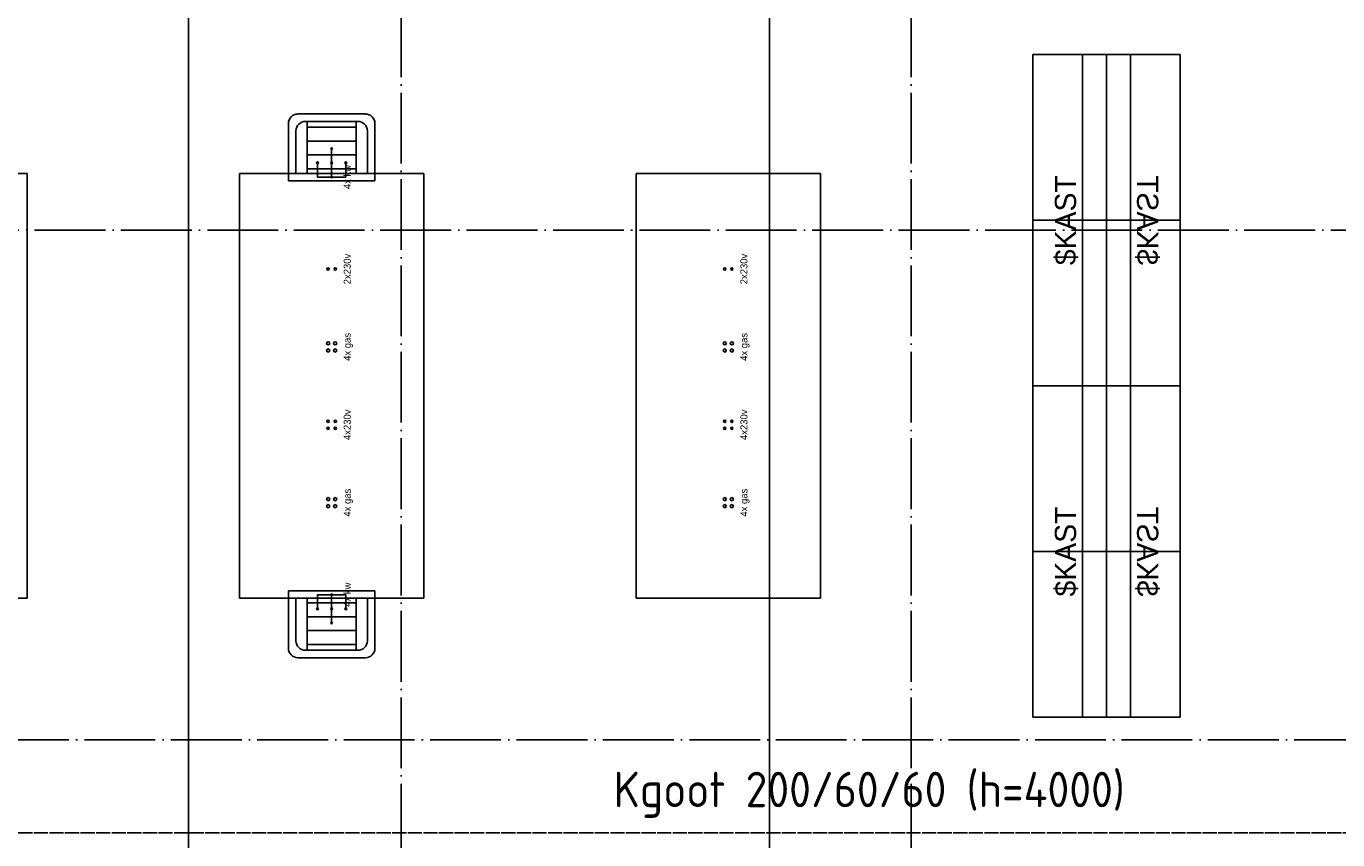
# Model space of a CAD drawing. Extents: x 0 to 1189, y 0 to 841.
# Tile 12 of 27: x 382 to 474, y 416 to 473. Entities that reach past the tile are written whole.
import ezdxf
from ezdxf.enums import TextEntityAlignment as Align

# ---------------------------------------------------------------- set-up
doc = ezdxf.new("R2010")
doc.units = 0
doc.header["$MEASUREMENT"] = 0
doc.linetypes.add('B0304', pattern=[6, 5, -0.5, 0, -0.5])
doc.linetypes.add('E0001', pattern=[1, 1, 0])
doc.layers.get('0').update_dxf_attribs({"linetype": 'CONTINUOUS'})
doc.layers.add('GOTEN', color=3, linetype='CONTINUOUS')
doc.layers.add('LABTAFELS', color=7, linetype='CONTINUOUS')
doc.styles.add('GBB_ISOP', font='b-gbp3.shx')
doc.styles.get("Standard").update_dxf_attribs({"font": 'ISO'})

msp = doc.modelspace()

# ---------------------------------------------------------------- linework, layer by layer
at = {"color": 8, "linetype": 'B0304'}
for p, q in [((408.244, 773.278), (408.244, 152.37)), ((444.244, 773.278), (444.244, 152.37)), ((156.669, 458.578), (802.258, 458.578)), ((1122.894, 422.578), (72.544, 422.578))]:
    msp.add_line(p, q, dxfattribs=at)
at = {"color": 8}
for p, q in [((393.244, 555.968), (393.244, 135.968)), ((434.244, 135.968), (434.244, 555.968))]:
    msp.add_line(p, q, dxfattribs=at)
at = {"layer": 'GOTEN', "linetype": 'E0001'}
msp.add_line((669.32, 416.018), (199.657, 416.018), dxfattribs=at)
at = {"layer": 'LABTAFELS', "color": 8}
for p, q in [((452.844, 470.978), (452.844, 447.578)), ((458.044, 470.978), (452.844, 470.978)), ((456.344, 447.578), (456.344, 470.978)), ((458.044, 447.578), (458.044, 470.978)), ((458.044, 470.978), (463.244, 470.978)), ((458.044, 447.578), (458.044, 470.978)), ((459.744, 447.578), (459.744, 470.978)), ((463.244, 470.978), (463.244, 447.578)), ((381.844, 462.578), (368.844, 462.578)), ((381.844, 432.578), (381.844, 462.578)), ((409.844, 462.578), (396.844, 462.578)), ((396.844, 462.578), (396.844, 432.578)), ((409.844, 432.578), (409.844, 462.578)), ((424.844, 462.578), (424.844, 432.578)), ((437.844, 462.578), (424.844, 462.578)), ((437.844, 432.578), (437.844, 462.578)), ((458.044, 459.278), (452.844, 459.278)), ((458.044, 459.278), (463.244, 459.278)), ((452.844, 447.578), (452.844, 424.178)), ((458.044, 447.578), (452.844, 447.578)), ((452.844, 447.578), (458.044, 447.578)), ((456.344, 424.178), (456.344, 447.578)), ((458.044, 424.178), (458.044, 447.578)), ((463.244, 447.578), (458.044, 447.578)), ((458.044, 447.578), (463.244, 447.578)), ((458.044, 424.178), (458.044, 447.578)), ((459.744, 424.178), (459.744, 447.578)), ((463.244, 447.578), (463.244, 424.178)), ((458.044, 435.878), (452.844, 435.878)), ((458.044, 435.878), (463.244, 435.878)), ((368.844, 432.578), (381.844, 432.578)), ((396.844, 432.578), (409.844, 432.578)), ((424.844, 432.578), (437.844, 432.578)), ((452.844, 424.178), (458.044, 424.178)), ((463.244, 424.178), (458.044, 424.178))]:
    msp.add_line(p, q, dxfattribs=at)
at = {"layer": 'LABTAFELS'}
for p, q in [((400.957, 466.778), (405.731, 466.778)), ((400.294, 462.578), (400.294, 466.121)), ((401.487, 466.253), (405.2, 466.253)), ((401.604, 462.578), (401.604, 466.253)), ((405.083, 465.841), (401.604, 465.841)), ((405.083, 462.578), (405.083, 466.253)), ((406.394, 466.121), (406.394, 462.578)), ((400.824, 462.578), (400.824, 465.596)), ((405.083, 464.856), (401.604, 464.856)), ((405.863, 465.596), (405.863, 462.578)), ((405.083, 463.885), (401.604, 463.885)), ((400.294, 462.578), (406.394, 462.578)), ((400.294, 462.053), (400.294, 462.578)), ((406.394, 462.053), (400.294, 462.053)), ((405.083, 462.9), (401.604, 462.9)), ((406.394, 462.578), (406.394, 462.053)), ((406.394, 433.103), (400.294, 433.103)), ((400.294, 433.103), (400.294, 432.578)), ((400.294, 432.578), (406.394, 432.578)), ((400.294, 432.578), (400.294, 429.034)), ((400.824, 432.578), (400.824, 429.559)), ((401.604, 432.578), (401.604, 428.903)), ((405.083, 432.578), (405.083, 428.903)), ((405.863, 429.559), (405.863, 432.578)), ((406.394, 432.578), (406.394, 433.103)), ((406.394, 429.034), (406.394, 432.578)), ((405.083, 432.255), (401.604, 432.255)), ((405.083, 431.271), (401.604, 431.271)), ((405.083, 430.299), (401.604, 430.299)), ((401.487, 428.903), (405.2, 428.903)), ((405.083, 429.315), (401.604, 429.315)), ((400.957, 428.378), (405.731, 428.378))]:
    msp.add_line(p, q, dxfattribs=at)
for points in [[(403.344, 462.328), (403.344, 464.328)], [(403.344, 462.328), (402.344, 462.328), (402.344, 463.328)], [(403.344, 462.328), (404.344, 462.328), (404.344, 463.328)], [(403.344, 432.828), (402.344, 432.828), (402.344, 431.828)], [(403.344, 432.828), (403.344, 430.828)], [(403.344, 432.828), (404.344, 432.828), (404.344, 431.828)]]:
    msp.add_lwpolyline(points, dxfattribs=at)
for centre, radius in [((403.344, 464.328), 0.06), ((402.344, 463.328), 0.06), ((403.344, 463.328), 0.06), ((404.344, 463.328), 0.06), ((403.344, 462.328), 0.06), ((403.094, 455.828), 0.08), ((403.594, 455.828), 0.08), ((431.094, 455.828), 0.08), ((431.594, 455.828), 0.08), ((403.094, 450.578), 0.11), ((403.094, 450.078), 0.11), ((403.594, 450.578), 0.11), ((403.594, 450.078), 0.11), ((431.094, 450.578), 0.11), ((431.094, 450.078), 0.11), ((431.594, 450.578), 0.11), ((431.594, 450.078), 0.11), ((403.094, 445.078), 0.08), ((403.094, 444.578), 0.08), ((403.594, 445.078), 0.08), ((403.594, 444.578), 0.08), ((431.094, 445.078), 0.08), ((431.094, 444.578), 0.08), ((431.594, 445.078), 0.08), ((431.594, 444.578), 0.08), ((403.094, 439.578), 0.11), ((403.094, 439.078), 0.11), ((403.594, 439.578), 0.11), ((403.594, 439.078), 0.11), ((431.094, 439.578), 0.11), ((431.094, 439.078), 0.11), ((431.594, 439.578), 0.11), ((431.594, 439.078), 0.11), ((403.344, 432.828), 0.06), ((402.344, 431.828), 0.06), ((403.344, 431.828), 0.06), ((404.344, 431.828), 0.06), ((403.344, 430.828), 0.06)]:
    msp.add_circle(centre, radius, dxfattribs=at)
for centre, start_param, end_param in [((400.957, 466.121), 4.712389, 6.283185), ((405.731, 466.121), 3.141593, 4.712389), ((401.487, 465.596), 4.712389, 6.283185), ((405.2, 465.596), 3.141593, 4.712389)]:
    msp.add_ellipse(centre, major_axis=(-0.663, 0), ratio=0.989752, start_param=start_param, end_param=end_param, dxfattribs=at)
at = {"layer": 'LABTAFELS', "extrusion": (0, 0, -1)}
for centre, start_param, end_param in [((400.957, 429.034), 4.712389, 6.283185), ((401.487, 429.559), 4.712389, 6.283185), ((405.2, 429.559), 3.141593, 4.712389), ((405.731, 429.034), 3.141593, 4.712389)]:
    msp.add_ellipse(centre, major_axis=(-0.663, 0), ratio=0.989752, start_param=start_param, end_param=end_param, dxfattribs=at)

# ---------------------------------------------------------------- texts
at = {"layer": 'GOTEN', "color": 4, "linetype": 'E0001'}
msp.add_text('Kgoot 200/60/60 (h=4000)', height=2.5, dxfattribs=at).set_placement((423.245, 417.82))
at = {"layer": 'LABTAFELS', "style": 'GBB_ISOP'}
for s, p in [('4x kw', (404.844, 462.328)), ('2x230v', (404.844, 455.828)), ('2x230v', (432.844, 455.828)), ('4x gas', (404.844, 450.328)), ('4x gas', (432.844, 450.328)), ('4x230v', (404.844, 444.828)), ('4x230v', (432.844, 444.828)), ('4x gas', (404.844, 439.328)), ('4x gas', (432.844, 439.328)), ('4x kw', (404.844, 432.828))]:
    msp.add_text(s, height=0.5, rotation=90, dxfattribs=at).set_placement(p, align=Align.BOTTOM_CENTER)
at = {"layer": 'LABTAFELS', "color": 8, "style": 'GBB_ISOP'}
for p in [(456.344, 459.278), (456.344, 435.878)]:
    msp.add_attdef('$KAST', text='Vitrinekast', height=1.5, rotation=90, dxfattribs=at).set_placement(p, align=Align.BOTTOM_CENTER)
at = {"layer": 'LABTAFELS', "color": 8, "style": 'GBB_ISOP', "oblique": -180, "text_generation_flag": 4}
for p in [(459.744, 459.278), (459.744, 435.878)]:
    msp.add_attdef('$KAST', text='Vitrinekast', height=1.5, rotation=90, dxfattribs=at).set_placement(p, align=Align.BOTTOM_CENTER)

doc.saveas('drawing.dxf')
